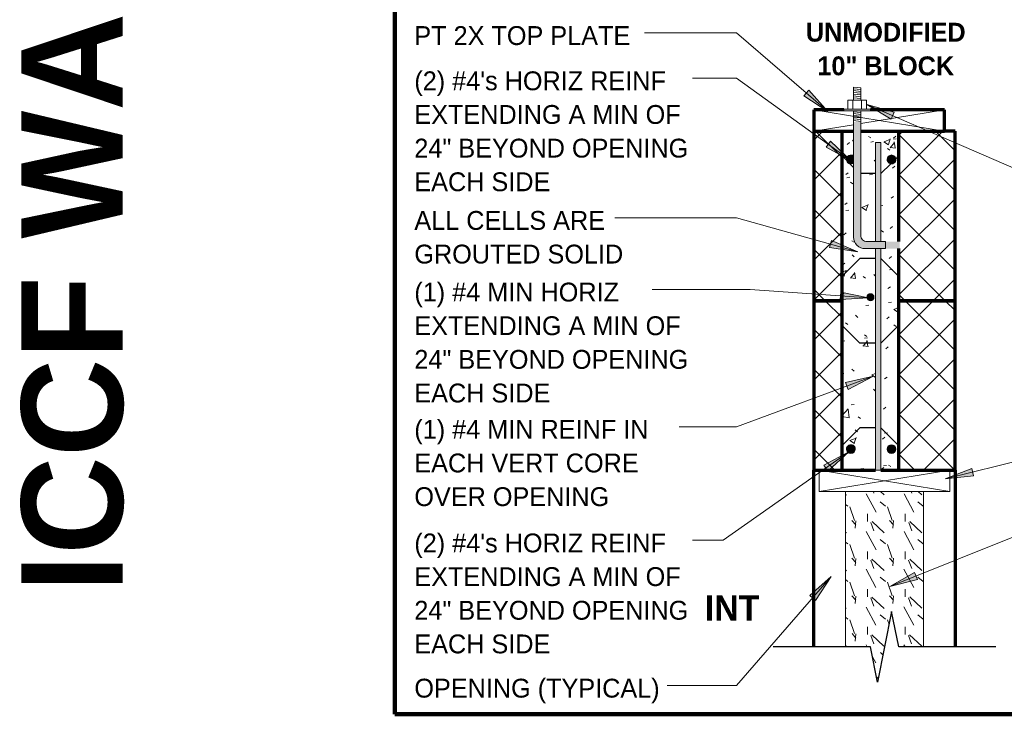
# Model space of a CAD drawing. Header units: inches. Extents: x 0 to 1341, y -35 to 287.
# Tile 8 of 13: x 697 to 766, y -30 to 19. Entities that reach past the tile are written whole.
import ezdxf

# ---------------------------------------------------------------- set-up
doc = ezdxf.new("R2010")
doc.units = ezdxf.units.IN
doc.header["$MEASUREMENT"] = 0
doc.linetypes.add('Hidden 1_16_', pattern=[0.09374999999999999, 0.06249999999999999, -0.03124999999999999])
for name, color, linetype, lineweight in [('A-ANNO-TEXT', 2, 'Continuous', 9), ('A-DETL', 5, 'Hidden 1_16_', 9), ('A-DETL-GENF', 3, 'Continuous', 9), ('A-DETL-HLIN', 3, 'Continuous', 70), ('A-DETL-LLIN', 3, 'Continuous', 9), ('A-DETL-MLIN', 3, 'Continuous', 30)]:
    doc.layers.add(name, color=color, linetype=linetype, lineweight=lineweight)
pattern_1 = [(49.99999999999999, (552.29, 0), (4.590705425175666, -0.4018677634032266), [0.48, -5.28]), (355, (552.29, 0), (-0.8878370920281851, 4.813697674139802), [0.384, -4.224]), (100.451, (552.673, -0.033), (3.701970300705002, 4.412722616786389), [0.408, -4.487]), (46.184, (552.29, 1.28), (6.830658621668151, -1.059042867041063), [0.72, -7.92]), (96.636, (552.86, 1.192), (5.981664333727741, 6.234014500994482), [0.612, -6.731]), (351.184, (552.29, 1.28), (5.982081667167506, 6.233824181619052), [0.5760000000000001, -6.336]), (21, (552.93, 0.96), (3.820292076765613, -2.577099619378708), [0.48, -5.28]), (326, (552.93, 0.96), (1.557207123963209, 4.640586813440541), [0.384, -4.224]), (71.45100000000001, (553.249, 0.745), (5.377146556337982, 2.064703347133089), [0.408, -4.487]), (37.50000000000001, (552.29, 0), (0.07797216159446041, 2.130786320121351), [0.211, -3.962, 0.211, -4.077, -4.24]), (37.50000000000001, (552.29, 0), (0.07797216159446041, 2.130786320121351), [-8.461, 0.211, -4.029]), (7.499999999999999, (552.29, 0), (1.683906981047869, 2.524390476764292), [0.211, -2.234, 0.211, -3.866, -1.616]), (7.499999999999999, (552.29, 0), (1.683906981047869, 2.524390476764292), [-6.522, 0.211, -1.405]), (327.5, (550.863, 0), (3.416526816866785, -0.1442966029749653), [0.211, -1.389, 0.211, -4.781000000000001, -6.624]), (327.5, (550.863, 0), (3.416526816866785, -0.1442966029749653), [-6.592000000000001, 0.211, -6.412999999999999]), (317.5, (550.2230000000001, 0), (3.732463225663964, 0.6407146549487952), [0.211, -1.869, 0.211, -3.104, -4.704]), (317.5, (550.2230000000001, 0), (3.732463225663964, 0.6407146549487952), [-5.395, 0.211, -4.493])]
pattern_2 = [(45, (552.29, 0), (-1.414213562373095, 1.414213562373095), []), (135, (552.29, 0), (-1.414213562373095, -1.414213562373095), [])]

# ---------------------------------------------------------------- blocks, each defined once
blk = doc.blocks.new('Dimension Lumbe_0_ _ UNDER0')
at = {"layer": 'A-DETL-GENF'}
for p, q in [((1.5, 5.279976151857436e-15), (-6.661338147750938e-16, -9.249999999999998)), ((-6.661338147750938e-16, 5.279976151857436e-15), (1.5, -9.249999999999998)), ((-6.661338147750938e-16, -9.249999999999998), (-6.661338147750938e-16, 5.329070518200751e-15)), ((-6.449961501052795e-16, 5.279976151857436e-15), (1.500000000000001, 5.279976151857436e-15)), ((1.5, 5.279976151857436e-15), (1.5, -3.999999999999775)), ((1.5, -4.374999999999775), (1.5, -9.249999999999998)), ((1.5, -9.249999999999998), (-6.661338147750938e-16, -9.249999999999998))]:
    blk.add_line(p, q, dxfattribs=at)
blk = doc.blocks.new('Dimension Lumbe_0_ _ UNDER1')
at = {"layer": 'A-DETL-GENF'}
for p, q in [((-6.661338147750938e-16, -2.81945030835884), (-6.661338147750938e-16, 5.329070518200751e-15)), ((-6.661338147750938e-16, 5.279976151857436e-15), (0.4572081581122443, -2.819450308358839)), ((1.5, 5.279976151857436e-15), (-6.661338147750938e-16, -9.249999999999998)), ((-6.449961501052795e-16, 5.279976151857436e-15), (1.500000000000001, 5.279976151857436e-15)), ((1.5, 5.279976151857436e-15), (1.5, -2.131950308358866)), ((-6.661338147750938e-16, -9.249999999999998), (-6.661338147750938e-16, -3.319450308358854)), ((0.5382892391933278, -3.319450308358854), (1.5, -9.249999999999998)), ((1.5, -4.00695030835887), (1.5, -9.249999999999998)), ((1.5, -9.249999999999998), (-6.661338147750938e-16, -9.249999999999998))]:
    blk.add_line(p, q, dxfattribs=at)
blk = doc.blocks.new('Break Line1 - B_0_ _ UNDER0')
at = {"layer": 'A-DETL-GENF', "lineweight": 30}
for p, q in [((0.5000000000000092, 2.499999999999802), (-0.5000000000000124, -2.500000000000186)), ((1.000000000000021, -1.80855330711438e-13), (0.5000000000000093, 2.499999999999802)), ((-0.999999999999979, -1.80855330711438e-13), (-7.884195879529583, -1.80855330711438e-13)), ((-0.5000000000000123, -2.500000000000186), (-0.9999999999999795, -1.80855330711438e-13)), ((7.872617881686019, -1.80855330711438e-13), (1.000000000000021, -1.80855330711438e-13))]:
    blk.add_line(p, q, dxfattribs=at)
blk = doc.blocks.new('Reinf Bar Secti_0_ _ UNDER0')
at = {"layer": 'A-DETL-GENF'}
h = blk.add_hatch(color=256, dxfattribs=at)
edge = h.paths.add_edge_path(flags=0)
edge.add_arc((1.665334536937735e-15, 1.865174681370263e-14), 0.3125000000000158, 180.0000000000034, 308.5714285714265)
edge.add_line((0.1948405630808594, -0.2443223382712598), (0.1944503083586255, 0.2445102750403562))
edge.add_spline(control_points=[(0.1944503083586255, 0.2445102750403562), (0.1754738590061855, 0.258980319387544), (0.145273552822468, 0.2779196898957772), (0.1021428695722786, 0.295828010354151), (0.05779966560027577, 0.3086632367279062), (-0.0002938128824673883, 0.3144958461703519), (-0.06450902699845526, 0.30800587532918), (-0.1202552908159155, 0.2895735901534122), (-0.1670197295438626, 0.265612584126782), (-0.2093721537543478, 0.2340078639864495), (-0.2451868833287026, 0.1953638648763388), (-0.2747156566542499, 0.1519968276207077), (-0.2960105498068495, 0.1043672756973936), (-0.3089549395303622, 0.05341345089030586), (-0.3121264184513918, 0.01806114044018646), (-0.3125000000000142, 0)], knot_values=[0, 0, 0, 0, 0.07159183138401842, 0.1059528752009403, 0.139877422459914, 0.2097652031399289, 0.2796548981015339, 0.331845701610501, 0.3850261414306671, 0.4366715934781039, 0.4895227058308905, 0.5423748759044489, 0.593391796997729, 0.6452095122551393, 0.6994045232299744, 0.6994045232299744, 0.6994045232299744, 0.6994045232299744], degree=3, periodic=0)
for centre, radius, start, end in [((-3.339228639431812e-08, 3.24375027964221e-08), 0.3124999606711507, 51.50601218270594, 180.0000059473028), ((-3.339228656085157e-08, -3.243750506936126e-08), 0.312499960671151, 179.9999940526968, 308.4939878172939)]:
    blk.add_arc(centre, radius, start, end, dxfattribs=at)
blk = doc.blocks.new('Reinf Bar Secti_0_ _ UNDER2')
at = {"layer": 'A-DETL-GENF'}
h = blk.add_hatch(color=256, dxfattribs=at)
edge = h.paths.add_edge_path(flags=0)
edge.add_arc((-1.249000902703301e-16, 1.094837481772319e-15), 0.3125000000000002, 180.0000000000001, 359.9999999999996)
edge.add_arc((-1.665334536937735e-16, 1.032387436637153e-15), 0.3125000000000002, 359.9999999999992, 539.9999999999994)
for centre, start, end in [((-1.665334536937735e-16, 1.032387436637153e-15), 359.9999999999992, 179.9999999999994), ((-1.249000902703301e-16, 1.094837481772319e-15), 180.0000000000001, 359.9999999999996)]:
    blk.add_arc(centre, 0.3125000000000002, start, end, dxfattribs=at)
blk = doc.blocks.new('Reinf Bar Secti_0_ _ UNDER3')
at = {"layer": 'A-DETL-GENF'}
h = blk.add_hatch(color=256, dxfattribs=at)
edge = h.paths.add_edge_path(flags=0)
edge.add_arc((-2.081668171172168e-16, -9.96976807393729e-16), 0.2499999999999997, 180.0000000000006, 360.0000000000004)
edge.add_arc((-8.326672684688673e-17, -1.101060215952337e-15), 0.2499999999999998, 4.134721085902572e-13, 180.0000000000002)
for centre, radius, start, end in [((-8.326672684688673e-17, -1.101060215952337e-15), 0.2499999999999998, 4.134721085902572e-13, 180.0000000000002), ((-2.081668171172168e-16, -9.96976807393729e-16), 0.2499999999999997, 180.0000000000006, 4.071109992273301e-13)]:
    blk.add_arc(centre, radius, start, end, dxfattribs=at)
blk = doc.blocks.new('Reinf Bar Secti_0_ _ UNDER4')
at = {"layer": 'A-DETL-GENF'}
h = blk.add_hatch(color=256, dxfattribs=at)
edge = h.paths.add_edge_path(flags=0)
edge.add_arc((-1.665334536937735e-16, -1.032386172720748e-15), 0.3124999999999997, 180.0000000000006, 360.0000000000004)
edge.add_arc((-1.249000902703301e-16, -1.094836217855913e-15), 0.3124999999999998, 4.134721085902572e-13, 180.0000000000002)
for centre, radius, start, end in [((-1.249000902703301e-16, -1.094836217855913e-15), 0.3124999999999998, 4.134721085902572e-13, 180.0000000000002), ((-1.665334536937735e-16, -1.032386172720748e-15), 0.3124999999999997, 180.0000000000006, 3.562221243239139e-13)]:
    blk.add_arc(centre, radius, start, end, dxfattribs=at)
blk = doc.blocks.new('Anchor Bolt8 - _0_ _ UNDER0')
at = {"layer": 'A-DETL-GENF'}
for p, q in [((-1.999999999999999, 7.250000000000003), (-0.5624999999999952, 7.250000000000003)), ((-1.999999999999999, 7.250000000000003), (-1.999999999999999, 6.750000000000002)), ((-1.999999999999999, 6.750000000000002), (-0.6875000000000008, 6.750000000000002)), ((-0.25, -2.500000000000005), (-0.25, 6.3125)), ((0.2499999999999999, -2.500000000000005), (0.2499999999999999, 6.437500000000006)), ((-0.25, -1.749999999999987), (0.2499999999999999, -1.804680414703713)), ((-0.2499999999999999, -1.874999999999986), (0.2500000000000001, -1.929680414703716)), ((-0.2500000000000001, -1.999999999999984), (0.2499999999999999, -2.054680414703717)), ((-0.9374999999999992, -2.500000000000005), (0.9374999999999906, -2.500000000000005)), ((-0.9374999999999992, -2.500000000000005), (-0.9374999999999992, -2.62499999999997)), ((-0.9374999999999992, -2.62499999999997), (0.9374999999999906, -2.62499999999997)), ((-0.656249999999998, -2.62499999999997), (-0.656249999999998, -3.249999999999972)), ((-0.3124999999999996, -2.62499999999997), (-0.3124999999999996, -3.249999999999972)), ((-0.2500000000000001, -2.124999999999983), (0.2500000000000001, -2.179680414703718)), ((-0.2499999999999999, -2.249999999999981), (0.2500000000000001, -2.304680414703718)), ((-0.25, -2.374999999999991), (0.25, -2.432414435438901)), ((0.3125000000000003, -2.62499999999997), (0.3125000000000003, -3.249999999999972)), ((0.6562499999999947, -2.62499999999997), (0.6562499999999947, -3.249999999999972)), ((0.9374999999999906, -2.500000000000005), (0.9374999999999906, -2.62499999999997)), ((-0.656249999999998, -3.249999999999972), (0.6562499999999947, -3.249999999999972)), ((-0.25, -3.249999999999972), (-0.25, -4.124999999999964)), ((-0.2500000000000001, -3.374999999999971), (0.2500000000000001, -3.429680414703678)), ((-0.1249999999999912, -3.249999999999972), (0.25, -3.288276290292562)), ((0.2499999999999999, -3.249999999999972), (0.2499999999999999, -4.17968041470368)), ((-0.2499999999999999, -3.499999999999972), (0.25, -3.55468041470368)), ((-0.25, -3.624999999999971), (0.25, -3.67968041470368)), ((-0.25, -3.749999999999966), (0.2500000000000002, -3.804680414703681)), ((-0.25, -3.874522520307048), (0.25, -3.929202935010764)), ((-0.25, -3.999999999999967), (0.25, -4.054680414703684)), ((-0.25, -4.124999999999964), (0.2499999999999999, -4.17968041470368))]:
    blk.add_line(p, q, dxfattribs=at)
for centre, radius, end in [((-0.5624999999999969, 6.437500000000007), 0.8124999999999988, 90.00000000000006), ((-0.6875000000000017, 6.3125), 0.4375000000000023, 90.00000000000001)]:
    blk.add_arc(centre, radius, 359.9999999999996, end, dxfattribs=at)

msp = doc.modelspace()

# ---------------------------------------------------------------- hatches: boundary and pattern name
at = {"layer": 'A-ANNO-TEXT'}
for points in [[(752.3691442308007, 14.4676357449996), (752.0250346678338, 14.06900472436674), (753.7110410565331, 12.96143442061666)], [(758.1974537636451, 12.42029284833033), (758.4067827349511, 12.90351067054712), (756.4669163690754, 13.45690745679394)], [(753.9078229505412, 10.8550894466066), (753.5996405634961, 10.42807457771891), (755.3754817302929, 9.471143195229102)], [(753.9746677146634, 3.834269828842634), (753.8323502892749, 3.327255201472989), (755.8290882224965, 3.040258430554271)], [(754.6296882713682, 0.1789196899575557), (754.5921653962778, -0.3463517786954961), (756.6058432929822, -0.2262233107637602)], [(754.9719148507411, -6.210334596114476), (755.1546129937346, -6.704236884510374), (756.9390440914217, -5.763420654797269)], [(753.4259549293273, -12.05694532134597), (753.7290510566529, -12.48758533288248), (755.2130208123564, -11.12114349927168)], [(764.0284772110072, -12.81018709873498), (763.9007015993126, -12.29931385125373), (762.0243556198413, -13.04002653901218)], [(752.4494730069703, -21.28383948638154), (752.8472255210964, -21.62896412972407), (753.9590902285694, -19.94578666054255)], [(760.0489623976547, -20.14252090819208), (759.852754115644, -19.65382837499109), (758.0948640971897, -20.64334957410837)]]:
    msp.add_hatch(color=7, dxfattribs=at).paths.add_polyline_path(points, flags=0)
at = {"layer": 'A-DETL-GENF'}
h = msp.add_hatch(color=7, dxfattribs=at)
edge = h.paths.add_edge_path(flags=0)
edge.add_line((756.3558767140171, 3.259576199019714), (758.7933767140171, 3.259576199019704))
edge.add_line((758.7933767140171, 3.259576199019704), (758.7933767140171, 3.759576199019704))
edge.add_line((758.7933767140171, 3.759576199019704), (756.480876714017, 3.759576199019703))
edge.add_arc((756.480876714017, 4.197076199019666), 0.4375000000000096, 179.9999999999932, 270.00000000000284, ccw=False)
edge.add_line((756.043376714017, 4.197076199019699), (756.043376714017, 12.20824381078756))
edge.add_line((756.043376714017, 12.20824381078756), (755.543376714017, 12.20824381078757))
edge.add_line((755.543376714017, 12.20824381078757), (755.5433767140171, 4.072076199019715))
edge.add_arc((756.355876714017, 4.072076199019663), 0.8124999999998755, 179.9999999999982, 270.0000000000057)
h = msp.add_hatch(dxfattribs=at)
h.set_pattern_fill('FP6_20', style=0, pattern_type=2)
h.set_pattern_definition(pattern_2)
h.paths.add_polyline_path([(752.7239264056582, 11.57207619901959), (752.7239264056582, -0.4279238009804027), (754.7239264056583, -0.4279238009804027), (754.7239264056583, 11.57207619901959)], flags=0)
h = msp.add_hatch(dxfattribs=at)
h.set_pattern_fill('FP6_19', style=0, pattern_type=2)
h.set_pattern_definition(pattern_1)
edge = h.paths.add_edge_path(flags=0)
edge.add_line((754.7239264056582, 11.5720761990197), (754.7239264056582, -0.4279238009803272))
edge.add_line((754.7239264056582, -0.4279238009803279), (756.6740851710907, -0.4279238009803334))
edge.add_spline(control_points=[(756.6740851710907, -0.4279238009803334), (756.6385369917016, -0.4162865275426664), (756.5873208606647, -0.3890126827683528), (756.5344522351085, -0.3354470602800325), (756.5107542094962, -0.3001255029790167), (756.4993101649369, -0.2747288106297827), (756.4926967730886, -0.2575881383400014), (756.4834682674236, -0.2257643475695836), (756.4801643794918, -0.1971839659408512), (756.4797154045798, -0.1779238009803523)], knot_values=[0, 0, 0, 0, 0.1122136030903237, 0.1687141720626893, 0.2248667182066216, 0.2385285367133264, 0.2522361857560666, 0.2799554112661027, 0.3377516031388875, 0.3377516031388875, 0.3377516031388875, 0.3377516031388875], degree=3, periodic=0)
edge.add_arc((756.7297154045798, -0.1779238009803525), 0.2499999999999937, 6.252776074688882e-13, 180.0000000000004, ccw=False)
edge.add_spline(control_points=[(756.9797154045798, -0.1779238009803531), (756.9792664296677, -0.1971839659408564), (756.975962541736, -0.2257643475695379), (756.9667340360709, -0.2575881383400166), (756.9601206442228, -0.2747288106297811), (756.9486765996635, -0.3001255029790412), (756.9249785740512, -0.335447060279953), (756.8721099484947, -0.3890126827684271), (756.820893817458, -0.4162865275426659), (756.7853456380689, -0.4279238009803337)], knot_values=[0, 0, 0, 0, 0.0577961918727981, 0.08551541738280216, 0.09922306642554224, 0.1128848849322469, 0.1690374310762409, 0.2255380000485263, 0.3377516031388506, 0.3377516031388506, 0.3377516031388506, 0.3377516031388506], degree=3, periodic=0)
edge.add_line((756.7853456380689, -0.4279238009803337), (757.098926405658, -0.4279238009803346))
edge.add_line((757.098926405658, -0.4279238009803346), (757.098926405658, 3.25957619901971))
edge.add_line((757.098926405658, 3.25957619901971), (756.3558767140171, 3.259576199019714))
edge.add_arc((756.355876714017, 4.072076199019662), 0.8124999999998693, 179.999999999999, 270.00000000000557, ccw=False)
edge.add_line((755.5433767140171, 4.072076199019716), (755.543376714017, 9.327565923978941))
edge.add_spline(control_points=[(755.543376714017, 9.327565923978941), (755.5244002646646, 9.313095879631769), (755.4941999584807, 9.294156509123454), (755.4510692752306, 9.276248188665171), (755.4067260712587, 9.26341296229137), (755.348632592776, 9.257580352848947), (755.2844173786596, 9.26407032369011), (755.2286711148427, 9.282502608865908), (755.1819066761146, 9.306463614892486), (755.1395542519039, 9.338068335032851), (755.10373952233, 9.37671233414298), (755.074210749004, 9.420079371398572), (755.0529158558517, 9.467708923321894), (755.0399714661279, 9.518662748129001), (755.036799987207, 9.55401505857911), (755.0364264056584, 9.572076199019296)], knot_values=[0, 0, 0, 0, 0.07159183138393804, 0.1059528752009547, 0.1398774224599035, 0.2097652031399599, 0.2796548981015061, 0.3318457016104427, 0.385026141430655, 0.4366715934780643, 0.4895227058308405, 0.5423748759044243, 0.5933917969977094, 0.6452095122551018, 0.6994045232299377, 0.6994045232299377, 0.6994045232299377, 0.6994045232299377], degree=3, periodic=0)
edge.add_spline(control_points=[(755.0364264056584, 9.572076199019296), (755.036920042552, 9.595941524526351), (755.0409053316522, 9.63137493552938), (755.0537498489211, 9.676286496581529), (755.0713186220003, 9.718985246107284), (755.1029309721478, 9.768081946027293), (755.1479970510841, 9.81429422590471), (755.1971326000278, 9.846441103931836), (755.24499984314, 9.868114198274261), (755.2960981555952, 9.881576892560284), (755.3486320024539, 9.88553973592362), (755.4009451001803, 9.881643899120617), (755.4514652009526, 9.868654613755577), (755.4993854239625, 9.847062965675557), (755.5290155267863, 9.827537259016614), (755.543376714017, 9.816586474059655)], knot_values=[0, 0, 0, 0, 0.07161129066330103, 0.1059803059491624, 0.139911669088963, 0.2098099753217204, 0.2797063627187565, 0.3318989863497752, 0.3850790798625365, 0.4367218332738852, 0.4895674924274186, 0.5424120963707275, 0.5934192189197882, 0.6452245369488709, 0.6994045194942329, 0.6994045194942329, 0.6994045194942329, 0.6994045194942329], degree=3, periodic=0)
edge.add_line((755.543376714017, 9.816586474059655), (755.543376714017, 11.57207619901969))
edge.add_line((755.543376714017, 11.57207619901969), (754.7239264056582, 11.5720761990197))
h = msp.add_hatch(dxfattribs=at)
h.set_pattern_fill('FP6_19', style=0, pattern_type=2)
h.set_pattern_definition(pattern_1)
edge = h.paths.add_edge_path(flags=0)
edge.add_line((757.473926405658, 10.75957619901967), (757.473926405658, 3.759576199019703))
edge.add_line((757.473926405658, 3.759576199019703), (758.7239264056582, 3.759576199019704))
edge.add_line((758.7239264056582, 3.759576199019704), (758.7239264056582, 11.57207619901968))
edge.add_line((758.7239264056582, 11.57207619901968), (756.043376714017, 11.57207619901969))
edge.add_line((756.043376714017, 11.57207619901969), (756.043376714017, 4.197076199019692))
edge.add_arc((756.480876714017, 4.197076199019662), 0.4375000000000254, 179.9999999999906, 270.0000000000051)
edge.add_line((756.480876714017, 3.759576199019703), (757.098926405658, 3.759576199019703))
edge.add_line((757.098926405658, 3.759576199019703), (757.098926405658, 10.75957619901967))
edge.add_line((757.098926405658, 10.75957619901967), (757.473926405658, 10.75957619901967))
edge = h.paths.add_edge_path(flags=0)
edge.add_arc((758.223926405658, 9.572076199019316), 0.3125000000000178, 180.0000000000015, 359.9999999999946)
edge.add_arc((758.223926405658, 9.572076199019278), 0.3125000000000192, 1.793832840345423e-12, 179.9999999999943)
h = msp.add_hatch(dxfattribs=at)
h.set_pattern_fill('FP6_20', style=0, pattern_type=2)
h.set_pattern_definition(pattern_2)
h.paths.add_polyline_path([(762.7239264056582, 11.57207619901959), (758.7239264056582, 11.57207619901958), (758.7239264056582, 3.759576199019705), (758.7933767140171, 3.759576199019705), (758.7933767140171, 3.259576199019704), (758.7239264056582, 3.259576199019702), (758.7239264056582, -0.4279238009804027), (762.7239264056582, -0.4279238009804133)], flags=0)
for points in [[(757.473926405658, 10.75957619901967), (757.098926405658, 10.75957619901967), (757.098926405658, 3.7595761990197), (757.473926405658, 3.7595761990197)], [(757.098926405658, -12.42792380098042), (757.473926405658, -12.42792380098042), (757.473926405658, 3.259576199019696), (757.098926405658, 3.259576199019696)]]:
    msp.add_hatch(color=7, dxfattribs=at).paths.add_polyline_path(points, flags=0)
h = msp.add_hatch(dxfattribs=at)
h.set_pattern_fill('FP6_19', style=0, pattern_type=2)
h.set_pattern_definition(pattern_1)
h.paths.add_polyline_path([(757.473926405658, 3.259576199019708), (757.473926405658, -0.4279238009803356), (758.7239264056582, -0.4279238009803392), (758.7239264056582, 3.259576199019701)], flags=0)
h = msp.add_hatch(dxfattribs=at)
h.set_pattern_fill('FP6_20', style=0, pattern_type=2)
h.set_pattern_definition(pattern_2)
h.paths.add_polyline_path([(752.7239264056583, -0.427923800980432), (752.7239264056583, -12.42792380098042), (754.7239264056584, -12.42792380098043), (754.7239264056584, -0.4279238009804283)], flags=0)
h = msp.add_hatch(dxfattribs=at)
h.set_pattern_fill('FP6_19', style=0, pattern_type=2)
h.set_pattern_definition(pattern_1)
h.paths.add_polyline_path([(754.7239264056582, -0.4279238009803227), (754.7239264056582, -12.42792380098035), (757.098926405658, -12.42792380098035), (757.098926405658, -0.4279238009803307)], flags=0)
edge = h.paths.add_edge_path(flags=0)
edge.add_arc((755.3489264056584, -10.92792380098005), 0.3125000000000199, 180.000000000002, 359.9999999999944)
edge.add_arc((755.3489264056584, -10.92792380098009), 0.3125000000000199, 1.959221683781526e-12, 179.9999999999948)
h = msp.add_hatch(dxfattribs=at)
h.set_pattern_fill('FP6_19', style=0, pattern_type=2)
h.set_pattern_definition(pattern_1)
h.paths.add_polyline_path([(758.7239264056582, -12.42792380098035), (758.7239264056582, -0.4279238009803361), (757.473926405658, -0.4279238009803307), (757.473926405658, -12.42792380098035)], flags=0)
edge = h.paths.add_edge_path(flags=0)
edge.add_arc((758.2239264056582, -10.92792380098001), 0.3124999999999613, 180.0000000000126, 360.0000000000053)
edge.add_arc((758.2239264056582, -10.92792380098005), 0.3125000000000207, 2.111888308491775e-12, 179.999999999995)
h = msp.add_hatch(dxfattribs=at)
h.set_pattern_fill('FP6_20', style=0, pattern_type=2)
h.set_pattern_definition(pattern_2)
h.paths.add_polyline_path([(762.7239264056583, -0.4279238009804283), (758.7239264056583, -0.427923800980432), (758.7239264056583, -12.42792380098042), (762.7239264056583, -12.42792380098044)], flags=0)
h = msp.add_hatch(dxfattribs=at)
h.set_pattern_fill('FP6_21', style=0, pattern_type=2)
h.set_pattern_definition([(108.435, (552.9830000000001, 0), (-2.665804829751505, 5.331597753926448), [1.012, -7.417999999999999]), (139.399, (552.664, 0.96), (-15.99359193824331, 13.32801661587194), [0.492, -24.084]), (136.848, (554.956, 1.279), (-39.98427296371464, 37.31751664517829), [1.169, -57.29199999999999]), (109.983, (554.1030000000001, 2.079), (-7.997089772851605, 21.32495287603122), [0.624, -30.576]), (90, (553.89, 0), (-2.666, 2.666), [0.5329999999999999, -2.132]), (118.443, (553.89, 0.5329999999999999), (18.65894843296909, -34.6529464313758), [1.455, -71.30199999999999]), (84.28900000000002, (553.197, 1.813), (-2.665576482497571, -23.99082524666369), [0.536, -26.253]), (129.806, (553.25, 2.346), (10.6628830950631, -13.3279191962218), [0.416, -20.403])])
h.paths.add_polyline_path([(760.4739264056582, -13.92792380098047), (754.9739264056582, -13.92792380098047), (754.9739264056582, -24.9279238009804), (756.7297154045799, -24.9279238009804), (757.2297154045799, -27.42792380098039), (758.2297154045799, -22.42792380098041), (758.7297154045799, -24.92792380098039), (760.4739264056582, -24.92792380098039)], flags=0)

# ---------------------------------------------------------------- linework, layer by layer
at = {"layer": 'A-ANNO-TEXT', "color": 7}
for p, q in [((747.2695443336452, 18.5219164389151), (740.7446722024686, 18.52191643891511)), ((753.7110410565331, 12.96143442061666), (747.2695443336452, 18.5219164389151)), ((746.2654298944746, 15.32130748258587), (744.1496722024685, 15.32130748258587)), ((747.2695443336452, 15.32130748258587), (746.2654298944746, 15.32130748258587)), ((755.3754817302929, 9.471143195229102), (747.2695443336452, 15.32130748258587)), ((752.3691442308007, 14.4676357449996), (752.0250346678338, 14.06900472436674)), ((752.0250346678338, 14.06900472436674), (753.7110410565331, 12.96143442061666)), ((753.7110410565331, 12.96143442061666), (752.3691442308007, 14.4676357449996)), ((758.4067827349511, 12.90351067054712), (756.4669163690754, 13.45690745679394)), ((756.4669163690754, 13.45690745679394), (758.1974537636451, 12.42029284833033)), ((756.4669163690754, 13.45690745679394), (768.527612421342, 8.23223861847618)), ((758.1974537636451, 12.42029284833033), (758.4067827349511, 12.90351067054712)), ((753.9078229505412, 10.8550894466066), (753.5996405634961, 10.42807457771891)), ((755.3754817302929, 9.471143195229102), (753.9078229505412, 10.8550894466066)), ((753.5996405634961, 10.42807457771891), (755.3754817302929, 9.471143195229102)), ((742.2638685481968, 5.442895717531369), (738.6596722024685, 5.442895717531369)), ((747.2695443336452, 5.442895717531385), (742.2638685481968, 5.442895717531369)), ((755.8290882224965, 3.040258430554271), (747.2695443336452, 5.442895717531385)), ((753.9746677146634, 3.834269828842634), (753.8323502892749, 3.327255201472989)), ((755.8290882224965, 3.040258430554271), (753.9746677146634, 3.834269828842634)), ((753.8323502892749, 3.327255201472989), (755.8290882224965, 3.040258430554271)), ((746.8271644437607, 0.3728893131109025), (741.2996722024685, 0.3728893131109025)), ((748.2190454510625, 0.3728893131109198), (746.8271644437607, 0.3728893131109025)), ((756.6058432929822, -0.2262233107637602), (748.2190454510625, 0.3728893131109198)), ((754.6296882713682, 0.1789196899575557), (754.5921653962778, -0.3463517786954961)), ((756.6058432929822, -0.2262233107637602), (754.6296882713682, 0.1789196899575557)), ((754.5921653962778, -0.3463517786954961), (756.6058432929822, -0.2262233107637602)), ((756.9390440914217, -5.763420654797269), (747.2695443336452, -9.340240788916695)), ((756.9390440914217, -5.763420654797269), (754.9719148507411, -6.210334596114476)), ((754.9719148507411, -6.210334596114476), (755.1546129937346, -6.704236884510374)), ((755.1546129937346, -6.704236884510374), (756.9390440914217, -5.763420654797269)), ((745.6917493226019, -9.340240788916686), (743.2046722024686, -9.340240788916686)), ((747.2695443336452, -9.340240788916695), (745.6917493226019, -9.340240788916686)), ((755.2130208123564, -11.12114349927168), (746.3200432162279, -17.38026247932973)), ((755.2130208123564, -11.12114349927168), (753.4259549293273, -12.05694532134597)), ((753.7290510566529, -12.48758533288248), (755.2130208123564, -11.12114349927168)), ((762.0243556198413, -13.04002653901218), (768.527612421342, -11.41348292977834)), ((753.4259549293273, -12.05694532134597), (753.7290510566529, -12.48758533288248)), ((763.9007015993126, -12.29931385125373), (762.0243556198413, -13.04002653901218)), ((764.0284772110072, -12.81018709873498), (763.9007015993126, -12.29931385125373)), ((762.0243556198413, -13.04002653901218), (764.0284772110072, -12.81018709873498)), ((758.0948640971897, -20.64334957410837), (768.527612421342, -16.45463890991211)), ((746.0848547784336, -17.38026247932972), (744.1496722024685, -17.38026247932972)), ((746.3200432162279, -17.38026247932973), (746.0848547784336, -17.38026247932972)), ((753.9590902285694, -19.94578666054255), (747.2695443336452, -27.65541780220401)), ((753.9590902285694, -19.94578666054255), (752.4494730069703, -21.28383948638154)), ((752.8472255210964, -21.62896412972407), (753.9590902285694, -19.94578666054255)), ((759.852754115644, -19.65382837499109), (758.0948640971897, -20.64334957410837)), ((758.0948640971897, -20.64334957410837), (760.0489623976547, -20.14252090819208)), ((760.0489623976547, -20.14252090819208), (759.852754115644, -19.65382837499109)), ((752.4494730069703, -21.28383948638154), (752.8472255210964, -21.62896412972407)), ((747.2695443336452, -27.65541780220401), (742.3646722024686, -27.65541780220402))]:
    msp.add_line(p, q, dxfattribs=at)
at = {"layer": 'A-DETL', "linetype": 'Continuous', "lineweight": 90}
for p, q in [((723.0989264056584, -29.69365437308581), (723.0989264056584, 67.87125108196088)), ((806.9354672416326, -29.69365437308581), (723.0989264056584, -29.69365437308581))]:
    msp.add_line(p, q, dxfattribs=at)
at = {"layer": 'A-DETL', "linetype": 'Continuous', "lineweight": 30}
for p, q in [((754.7239264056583, 11.57207619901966), (755.5433767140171, 11.57207619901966)), ((756.0433767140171, 11.57207619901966), (760.7239264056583, 11.57207619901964))]:
    msp.add_line(p, q, dxfattribs=at)
at = {"layer": 'A-DETL', "linetype": 'Continuous'}
for p, q in [((757.4739264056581, 10.75957619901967), (757.098926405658, 10.75957619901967)), ((757.0989264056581, -12.42792380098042), (757.4739264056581, -12.42792380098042))]:
    msp.add_line(p, q, dxfattribs=at)
at = {"layer": 'A-DETL-HLIN'}
for p, q in [((754.8558767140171, 13.07207619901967), (752.7239264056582, 13.07207619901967)), ((752.7239264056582, 13.07207619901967), (752.7239264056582, 11.57207619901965)), ((761.9739264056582, 13.07207619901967), (756.7308767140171, 13.07207619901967)), ((761.9739264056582, 11.57207619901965), (761.9739264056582, 13.07207619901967)), ((752.7239264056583, 11.57207619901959), (752.7239264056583, -0.4279238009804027)), ((752.7239264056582, 11.57207619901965), (755.5433767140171, 11.57207619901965)), ((754.7239264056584, -0.4279238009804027), (754.7239264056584, 11.5720761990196)), ((756.0433767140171, 11.57207619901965), (761.9739264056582, 11.57207619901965)), ((758.7239264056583, 11.57207619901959), (758.7239264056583, 3.759576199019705)), ((762.7239264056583, 11.5720761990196), (761.9739264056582, 11.5720761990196)), ((762.7239264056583, -0.4279238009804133), (762.7239264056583, 11.5720761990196)), ((758.7239264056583, 3.259576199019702), (758.7239264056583, -0.4279238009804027)), ((752.7239264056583, -0.427923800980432), (752.7239264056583, -12.42792380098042)), ((754.7239264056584, -0.4279238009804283), (752.7239264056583, -0.4279238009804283)), ((752.7239264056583, -0.427923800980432), (752.7239264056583, -12.42792380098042)), ((752.7239264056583, -0.4279238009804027), (754.7239264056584, -0.4279238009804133)), ((754.7239264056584, -12.42792380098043), (754.7239264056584, -0.4279238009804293)), ((754.7239264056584, -12.42792380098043), (754.7239264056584, -0.4279238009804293)), ((762.7239264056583, -0.4279238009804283), (758.7239264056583, -0.4279238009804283)), ((758.7239264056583, -0.427923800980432), (758.7239264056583, -12.42792380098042)), ((758.7239264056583, -0.427923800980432), (758.7239264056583, -12.42792380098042)), ((758.7239264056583, -0.4279238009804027), (762.7239264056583, -0.427923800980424)), ((762.7239264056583, -12.42792380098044), (762.7239264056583, -0.4279238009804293)), ((762.7239264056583, -12.42792380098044), (762.7239264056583, -0.4279238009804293)), ((752.7239264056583, -12.42792380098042), (754.7239264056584, -12.42792380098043)), ((752.7239264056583, -12.42792380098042), (754.7239264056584, -12.42792380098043)), ((752.7239264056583, -12.42792380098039), (757.0989264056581, -12.42792380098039)), ((752.7239264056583, -24.92792380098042), (752.7239264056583, -12.42792380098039)), ((757.4739264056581, -12.42792380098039), (762.7239264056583, -12.42792380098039)), ((758.7239264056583, -12.42792380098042), (762.7239264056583, -12.42792380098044)), ((758.7239264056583, -12.42792380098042), (762.7239264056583, -12.42792380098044)), ((762.7239264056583, -12.42792380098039), (762.7239264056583, -24.92792380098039))]:
    msp.add_line(p, q, dxfattribs=at)
at = {"layer": 'A-DETL-LLIN'}
for p, q in [((756.0417353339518, 14.6371507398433), (755.5436379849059, 14.68072861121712)), ((755.5436379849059, 14.68072861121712), (755.5436379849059, 13.76102813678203)), ((756.0417353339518, 13.76102813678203), (756.0417353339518, 14.63715073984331)), ((755.5436379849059, 13.76102813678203), (755.1381981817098, 13.76102813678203)), ((755.1381981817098, 13.76102813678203), (755.1381981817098, 13.13117100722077)), ((756.4600430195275, 13.76102813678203), (756.0417353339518, 13.76102813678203)), ((756.4600430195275, 13.13117100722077), (756.4600430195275, 13.76102813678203)), ((755.1381981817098, 13.13117100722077), (754.8558767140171, 13.13117100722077)), ((754.8558767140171, 13.13117100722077), (754.8558767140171, 13.00957619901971)), ((754.8558767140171, 13.00957619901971), (756.7308767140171, 13.00957619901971)), ((756.7308767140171, 13.13117100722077), (756.4600430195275, 13.13117100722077)), ((756.7308767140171, 13.00957619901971), (756.7308767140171, 13.13117100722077)), ((757.098926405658, 10.75957619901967), (757.0989264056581, 3.7595761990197)), ((757.4739264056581, 3.759576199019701), (757.4739264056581, 10.75957619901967)), ((757.0989264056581, 3.259576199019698), (757.0989264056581, -12.42792380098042)), ((757.4739264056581, -12.42792380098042), (757.4739264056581, 3.259576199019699)), ((753.0989264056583, -12.42792380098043), (757.0989264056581, -12.42792380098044)), ((753.0989264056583, -13.92792380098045), (753.0989264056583, -12.42792380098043)), ((757.4739264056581, -12.42792380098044), (762.3489264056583, -12.42792380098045)), ((762.3489264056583, -12.42792380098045), (762.3489264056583, -13.92792380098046)), ((762.3489264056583, -13.92792380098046), (753.0989264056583, -13.92792380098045)), ((760.4739264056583, -13.92792380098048), (754.9739264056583, -13.92792380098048)), ((754.9739264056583, -13.92792380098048), (754.9739264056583, -24.92792380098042)), ((760.4739264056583, -24.92792380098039), (760.4739264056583, -13.92792380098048))]:
    msp.add_line(p, q, dxfattribs=at)
at = {"layer": 'A-DETL-MLIN'}
for p, q in [((754.7239264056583, 9.822076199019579), (754.7239264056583, 11.57207619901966)), ((758.7239264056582, 9.8220761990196), (758.7239264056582, 11.57207619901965)), ((754.7239264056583, 9.822076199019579), (755.0549104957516, 9.491092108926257)), ((758.7239264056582, 9.8220761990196), (758.5248120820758, 9.622961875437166)), ((755.2785913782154, 9.267411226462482), (755.5433767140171, 9.00262589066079)), ((758.169261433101, 9.267411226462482), (757.4739264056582, 8.572076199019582)), ((757.0989264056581, 8.572076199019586), (756.0433767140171, 8.572076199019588)), ((754.7239264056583, 1.32207619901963), (755.9739264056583, 2.572076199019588)), ((757.0989264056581, 2.572076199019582), (755.9739264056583, 2.572076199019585)), ((758.7239264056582, 1.322076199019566), (757.4739264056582, 2.572076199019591)), ((754.7239264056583, 1.322076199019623), (754.7239264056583, -0.4279238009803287)), ((758.7239264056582, 1.322076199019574), (758.7239264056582, -0.427923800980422)), ((754.7239264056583, -2.177923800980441), (754.7239264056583, -0.4279238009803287)), ((758.7239264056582, -2.17792380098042), (758.7239264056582, -0.427923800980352)), ((754.7239264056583, -2.177923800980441), (755.9739264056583, -3.427923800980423)), ((758.7239264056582, -2.17792380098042), (757.4739264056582, -3.427923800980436)), ((757.0989264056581, -3.427923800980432), (755.9739264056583, -3.427923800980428)), ((754.7239264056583, -10.67792380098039), (755.9739264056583, -9.427923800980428)), ((757.0989264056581, -9.427923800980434), (755.9739264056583, -9.427923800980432)), ((758.7239264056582, -10.67792380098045), (757.4739264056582, -9.427923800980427)), ((754.7239264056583, -10.67792380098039), (754.7239264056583, -12.42792380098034)), ((758.7239264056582, -10.67792380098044), (758.7239264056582, -12.42792380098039))]:
    msp.add_line(p, q, dxfattribs=at)

# ---------------------------------------------------------------- block references
at = {"layer": 'A-DETL-GENF'}
for name, p, rotation in [('Anchor Bolt8 - _0_ _ UNDER0', (755.7933767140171, 10.5095761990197), 180), ('Dimension Lumbe_0_ _ UNDER1', (752.7239264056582, 11.57207619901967), 89.9999999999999), ('Reinf Bar Secti_0_ _ UNDER2', (758.2239264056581, 9.572076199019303), 180), ('Reinf Bar Secti_0_ _ UNDER4', (758.2239264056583, -10.92792380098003), 180), ('Dimension Lumbe_0_ _ UNDER0', (753.0989264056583, -13.92792380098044), 89.9999999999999)]:
    msp.add_blockref(name, p, dxfattribs=dict(at, rotation=rotation))
for name, p in [('Reinf Bar Secti_0_ _ UNDER0', (755.3489264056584, 9.572076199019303)), ('Reinf Bar Secti_0_ _ UNDER3', (756.7297154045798, -0.1779238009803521)), ('Reinf Bar Secti_0_ _ UNDER2', (755.3489264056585, -10.92792380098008)), ('Break Line1 - B_0_ _ UNDER0', (757.72971540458, -24.92792380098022))]:
    msp.add_blockref(name, p, dxfattribs=at)

# ---------------------------------------------------------------- texts
at = {"layer": 'A-ANNO-TEXT', "color": 253, "insert": (696.6994212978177, -21.04653549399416), "char_height": 7.165109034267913, "width": 59.90399999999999, "attachment_point": 1, "rotation": 90, "line_spacing_factor": 1.063354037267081}
msp.add_mtext('\\fStylus BT|b1|i0|c0|p34|;ICCF WALL', dxfattribs=at)
at = {"layer": 'A-ANNO-TEXT', "color": 7}
for s, insert, char_height, width, attachment_point, line_spacing_factor in [('\\fStylus BT|b0|i0|c0|p34|;PT 2X TOP PLATE', (724.4796722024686, 19.00126668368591), 1.33411214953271, 17.982, 1, 1.070803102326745), ('\\fStylus BT|b1|i0|c0|p34|;UNMODIFIED\\fStylus BT|b0|i0|c0|p34|;\\P\\fStylus BT|b1|i0|c0|p34|;10" BLOCK', (757.8155227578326, 19.24204082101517), 1.33411214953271, 13.734, 2, 1.070803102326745), ('\\fStylus BT|b0|i0|c0|p34|;(2) #4\'s HORIZ REINF\\PEXTENDING A MIN OF\\P24" BEYOND OPENING\\PEACH SIDE', (724.4796722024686, 15.80065772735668), 1.33411214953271, 23.57999999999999, 1, 1.070803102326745), ('\\fStylus BT|b0|i0|c0|p34|;ALL CELLS ARE\\PGROUTED SOLID', (724.4796722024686, 5.922245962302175), 1.33411214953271, 17.55, 1, 1.070803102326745), ('\\fStylus BT|b0|i0|c0|p34|;(1) #4 MIN HORIZ\\PEXTENDING A MIN OF\\P24" BEYOND OPENING\\PEACH SIDE', (724.4796722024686, 0.8522395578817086), 1.33411214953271, 23.57999999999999, 1, 1.070803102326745), ('\\fStylus BT|b0|i0|c0|p34|;(1) #4 MIN REINF IN\\PEACH VERT CORE\\POVER OPENING', (724.4796722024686, -8.860890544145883), 1.33411214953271, 20.934, 1, 1.070803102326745), ('\\fStylus BT|b0|i0|c0|p34|;(2) #4\'s HORIZ REINF\\PEXTENDING A MIN OF\\P24" BEYOND OPENING\\PEACH SIDE', (724.4796722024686, -16.90091223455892), 1.33411214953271, 23.57999999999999, 1, 1.070803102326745), ('\\fStylus BT|b1|i0|c0|p34|;INT', (745.0227115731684, -21.2722300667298), 1.791277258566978, 4.415999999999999, 1, 1.063354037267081), ('\\fStylus BT|b0|i0|c0|p34|;OPENING (TYPICAL)', (724.4796722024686, -27.17606755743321), 1.33411214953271, 19.926, 1, 1.070803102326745)]:
    msp.add_mtext(s, dxfattribs=dict(at, insert=insert, char_height=char_height, width=width, attachment_point=attachment_point, line_spacing_factor=line_spacing_factor))

doc.saveas('drawing.dxf')
